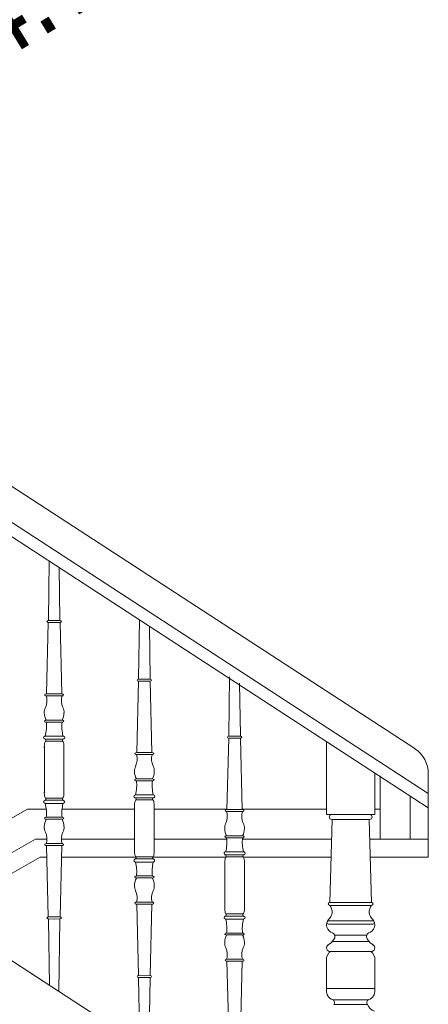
# Model space of a CAD drawing. Header units: millimetres. Extents: x -573548 to 674770, y -246895 to -89040.
# Tile 19 of 93: x 85515 to 86194, y -237562 to -235924. Entities that reach past the tile are written whole.
import ezdxf

# ---------------------------------------------------------------- set-up
doc = ezdxf.new("R2010")
doc.units = ezdxf.units.MM
doc.layers.add('A-OPISY-3_Nr_pióra__6', color=8, linetype='Continuous', lineweight=9)
doc.layers.add('balustrada drewniana_Nr_pióra__1', color=8, linetype='Continuous', lineweight=9)
doc.styles.add('STYL_AUTOMATYCZNY_5', font='arial.ttf', dxfattribs={"width": 0.8})

# ---------------------------------------------------------------- blocks, each defined once
blk = doc.blocks.new('A$C685D2BB2')
at = {"layer": 'balustrada drewniana_Nr_pióra__1'}
for p, q in [((8011.3, 9758), (6039.9, 11040.9)), ((8034, 9683.5), (6025, 10990.9)), ((8034, 9659.7), (6019.1, 10970.9)), ((7861.5, 9066.4), (5987, 10286.3)), ((7397.6, 9770.3), (7411.7, 9770.3)), ((7425.8, 9770.3), (7411.7, 9770.3)), ((7395.4, 9722.9), (7395.4, 9761.4)), ((7428.1, 9722.9), (7428.1, 9761.4)), ((7395.4, 9722.9), (7395.4, 9684.4)), ((7428.1, 9722.9), (7428.1, 9684.4)), ((7944.9, 9717.6), (7944.9, 9648.4)), ((8034, 9659.7), (8034, 9716.1)), ((7954, 9607.3), (7954, 9712.5)), ((7397.6, 9675.5), (7411.7, 9675.5)), ((7425.8, 9675.5), (7411.7, 9675.5)), ((7547.7, 9672.6), (7561.8, 9672.6)), ((7575.9, 9672.6), (7561.8, 9672.6)), ((8004, 9607.3), (8004, 9679.2)), ((7367.5, 9657.3), (7272.1, 9603.3)), ((7367.5, 9657.3), (7398.6, 9657.3)), ((7424.9, 9657.3), (7545.4, 9657.3)), ((7545.4, 9625.2), (7545.4, 9663.7)), ((7578.1, 9625.2), (7578.1, 9663.7)), ((7578.1, 9657.3), (7699.1, 9657.3)), ((7724.4, 9657.3), (7864.8, 9657.3)), ((7944.9, 9657.3), (7954, 9657.3)), ((8034, 9577.3), (8034, 9659.7)), ((7870.1, 9501.8), (7874.2, 9640.1)), ((7927.4, 9648.4), (7873.4, 9648.4)), ((7873.4, 9640.1), (7904.9, 9640.1)), ((7882.3, 9648.4), (7936.3, 9648.4)), ((7936.3, 9640.1), (7904.9, 9640.1)), ((7939.7, 9501.8), (7935.5, 9640.1)), ((7545.4, 9625.2), (7545.4, 9586.8)), ((7578.1, 9625.2), (7578.1, 9586.8)), ((7380.6, 9607.3), (7270.9, 9545.2)), ((7380.6, 9607.3), (7399.8, 9607.3)), ((7423.6, 9607.3), (7545.4, 9607.3)), ((7578.1, 9607.3), (7698.7, 9607.3)), ((7724.8, 9607.3), (7873.2, 9607.3)), ((7936.5, 9607.3), (8034, 9607.3)), ((7388.5, 9577.3), (7270.3, 9510.4)), ((7388.5, 9577.3), (7399.5, 9577.3)), ((7423.9, 9577.3), (7548, 9577.3)), ((7547.7, 9577.8), (7561.8, 9577.8)), ((7575.9, 9577.8), (7561.8, 9577.8)), ((7575.6, 9577.3), (7697.2, 9577.3)), ((7695.4, 9530.4), (7695.4, 9568.8)), ((7697.7, 9577.8), (7711.8, 9577.8)), ((7725.9, 9577.8), (7711.8, 9577.8)), ((7726.4, 9577.3), (7872.3, 9577.3)), ((7728.1, 9530.4), (7728.1, 9568.8)), ((7937.4, 9577.3), (8034, 9577.3)), ((7695.4, 9530.4), (7695.4, 9491.9)), ((7728.1, 9530.4), (7728.1, 9491.9)), ((7870, 9501.8), (7904.9, 9501.8)), ((7870, 9497.2), (7904.9, 9497.2)), ((7939.7, 9501.8), (7904.9, 9501.8)), ((7939.7, 9497.2), (7904.9, 9497.2)), ((7697.7, 9483), (7711.8, 9483)), ((7725.9, 9483), (7711.8, 9483)), ((7868.2, 9471.5), (7905.2, 9471.5)), ((7941.5, 9471.5), (7904.5, 9471.5)), ((7868.2, 9465.9), (7905.2, 9465.9)), ((7941.5, 9465.9), (7904.5, 9465.9)), ((7874.5, 9437.3), (7904.9, 9437.3)), ((7878, 9447.6), (7904.9, 9447.6)), ((7931.7, 9447.6), (7904.9, 9447.6)), ((7935.2, 9437.3), (7904.9, 9437.3)), ((7864.8, 9410.4), (7864.8, 9352.8)), ((7870.1, 9420.5), (7904.9, 9420.5)), ((7939.6, 9420.5), (7904.9, 9420.5)), ((7944.9, 9410.4), (7944.9, 9352.8)), ((7864.8, 9358.7), (7904.9, 9358.7)), ((7944.9, 9358.7), (7904.9, 9358.7)), ((7875.7, 9340), (7904.9, 9340)), ((7934, 9340), (7904.9, 9340)), ((7876.7, 9332.5), (7904.9, 9332.5)), ((7933, 9332.5), (7904.9, 9332.5))]:
    blk.add_line(p, q, dxfattribs=at)
for points in [[(7403.5, 10069.9), (7402.1, 9972.5), (7402, 9971.1)], [(7420.1, 10059.5), (7421.4, 9972.5), (7421.4, 9971.1)], [(7402, 9967.8), (7399.1, 9849)], [(7402.4, 9971.1), (7411.7, 9971.2)], [(7411.7, 9967.9), (7402.4, 9967.8)], [(7421, 9971.1), (7411.7, 9971.2)], [(7411.7, 9967.9), (7421.1, 9967.8)], [(7421.5, 9967.8), (7424.4, 9849)], [(7553.6, 9972.3), (7552.1, 9874.9), (7552.1, 9873.4)], [(7570.1, 9961.8), (7571.4, 9874.9), (7571.5, 9873.4)], [(7552, 9870.2), (7549.1, 9751.4)], [(7561.8, 9870.2), (7552.4, 9870.1)], [(7552.5, 9873.5), (7561.8, 9873.6)], [(7571.1, 9873.5), (7561.8, 9873.6)], [(7561.8, 9870.2), (7571.1, 9870.1)], [(7571.5, 9870.2), (7574.4, 9751.4)], [(7703.6, 9877.4), (7702.1, 9780), (7702.1, 9778.6)], [(7720.1, 9866.9), (7721.4, 9780), (7721.5, 9778.6)], [(7398.9, 9849), (7411.7, 9849)], [(7424.5, 9849), (7411.7, 9849)], [(7411.7, 9845.7), (7398.9, 9845.7)], [(7411.7, 9845.7), (7424.5, 9845.7)], [(7398.5, 9805.4), (7411.7, 9805.4)], [(7411.7, 9802), (7398.5, 9802)], [(7425, 9805.4), (7411.7, 9805.4)], [(7411.7, 9802), (7425, 9802)], [(7397.8, 9778.9), (7411.7, 9778.9)], [(7411.7, 9773.7), (7397.8, 9773.7)], [(7425.7, 9778.9), (7411.7, 9778.9)], [(7411.7, 9773.7), (7425.6, 9773.7)], [(7702, 9775.3), (7699.1, 9656.5)], [(7711.8, 9775.4), (7702.4, 9775.2)], [(7702.5, 9778.6), (7711.8, 9778.7)], [(7721.1, 9778.6), (7711.8, 9778.7)], [(7711.8, 9775.4), (7721.1, 9775.2)], [(7721.5, 9775.3), (7724.4, 9656.5)], [(7944.9, 9686.4), (7944.9, 9648.4), (7864.8, 9648.4), (7864.8, 9769.8)], [(7549, 9751.4), (7561.8, 9751.4)], [(7574.6, 9751.4), (7561.8, 9751.4)], [(7561.8, 9748), (7549, 9748)], [(7561.8, 9748), (7574.6, 9748)], [(7548.5, 9707.7), (7561.8, 9707.7)], [(7561.8, 9704.4), (7548.5, 9704.4)], [(7575, 9707.7), (7561.8, 9707.7)], [(7561.8, 9704.4), (7575, 9704.4)], [(7411.7, 9672), (7397.8, 9672)], [(7397.8, 9666.9), (7411.7, 9666.9)], [(7411.7, 9672), (7425.6, 9672)], [(7425.7, 9666.9), (7411.7, 9666.9)], [(7547.8, 9681.2), (7561.8, 9681.2)], [(7561.8, 9676.1), (7547.9, 9676.1)], [(7575.7, 9681.2), (7561.8, 9681.2)], [(7561.8, 9676.1), (7575.7, 9676.1)], [(7699, 9656.5), (7711.8, 9656.5)], [(7711.8, 9653.2), (7699, 9653.2)], [(7724.6, 9656.5), (7711.8, 9656.5)], [(7711.8, 9653.2), (7724.6, 9653.2)], [(7411.7, 9643.7), (7398.5, 9643.7)], [(7398.5, 9640.4), (7411.7, 9640.4)], [(7411.7, 9643.7), (7425, 9643.7)], [(7425, 9640.4), (7411.7, 9640.4)], [(7698.5, 9612.8), (7711.8, 9612.8)], [(7711.8, 9609.5), (7698.5, 9609.5)], [(7725, 9612.8), (7711.8, 9612.8)], [(7711.8, 9609.5), (7725, 9609.5)], [(7411.7, 9600.1), (7398.9, 9600.1)], [(7398.9, 9596.7), (7411.7, 9596.7)], [(7402, 9478), (7399.1, 9596.7)], [(7411.7, 9600.1), (7424.5, 9600.1)], [(7424.5, 9596.7), (7411.7, 9596.7)], [(7421.5, 9478), (7424.4, 9596.7)], [(7697.8, 9586.3), (7711.8, 9586.3)], [(7725.7, 9586.3), (7711.8, 9586.3)], [(7547.8, 9569.3), (7561.8, 9569.3)], [(7561.8, 9574.4), (7547.9, 9574.4)], [(7561.8, 9574.4), (7575.7, 9574.4)], [(7575.7, 9569.3), (7561.8, 9569.3)], [(7711.8, 9581.2), (7697.9, 9581.2)], [(7711.8, 9581.2), (7725.7, 9581.2)], [(7561.8, 9546.1), (7548.5, 9546.1)], [(7548.5, 9542.8), (7561.8, 9542.8)], [(7561.8, 9546.1), (7575, 9546.1)], [(7575, 9542.8), (7561.8, 9542.8)], [(7561.8, 9502.4), (7549, 9502.4)], [(7549, 9499.1), (7561.8, 9499.1)], [(7552, 9380.3), (7549.1, 9499.1)], [(7561.8, 9502.4), (7574.6, 9502.4)], [(7574.6, 9499.1), (7561.8, 9499.1)], [(7571.5, 9380.3), (7574.4, 9499.1)], [(7403.9, 9364.2), (7402.1, 9473.3), (7402, 9474.7)], [(7411.7, 9477.9), (7402.4, 9478)], [(7402.4, 9474.7), (7411.7, 9474.5)], [(7411.7, 9477.9), (7421.1, 9478)], [(7421, 9474.7), (7411.7, 9474.5)], [(7419.3, 9354.4), (7421.4, 9473.3), (7421.4, 9474.7)], [(7697.8, 9474.4), (7711.8, 9474.4)], [(7711.8, 9479.5), (7697.9, 9479.5)], [(7711.8, 9479.5), (7725.7, 9479.5)], [(7725.7, 9474.4), (7711.8, 9474.4)], [(7711.8, 9451.2), (7698.5, 9451.2)], [(7698.5, 9447.9), (7711.8, 9447.9)], [(7711.8, 9451.2), (7725, 9451.2)], [(7725, 9447.9), (7711.8, 9447.9)], [(7711.8, 9407.5), (7699, 9407.5)], [(7711.8, 9407.5), (7724.6, 9407.5)], [(7699, 9404.2), (7711.8, 9404.2)], [(7702, 9285.4), (7699.1, 9404.2)], [(7724.6, 9404.2), (7711.8, 9404.2)], [(7721.5, 9285.4), (7724.4, 9404.2)], [(7554, 9266.5), (7552.1, 9375.6), (7552.1, 9377)], [(7561.8, 9380.2), (7552.4, 9380.3)], [(7552.5, 9377), (7561.8, 9376.9)], [(7561.8, 9380.2), (7571.1, 9380.3)], [(7571.1, 9377), (7561.8, 9376.9)], [(7569.4, 9256.8), (7571.4, 9375.6), (7571.5, 9377)]]:
    blk.add_lwpolyline(points, dxfattribs=at)
for centre, radius, start, end in [((7371.9, 9838.2), 27.9, 335.2899, 15.4845), ((7451.6, 9838.2), 27.9, 164.5155, 204.7101), ((7411.5, 9818.8), 16.3, 151.329, 184.6255), ((7421, 9817.7), 25.7, 180.5357, 208.6884), ((7402.4, 9817.7), 25.7, 331.3116, 359.4643), ((7411.9, 9818.8), 16.3, 355.3745, 28.671), ((7335.7, 9794.8), 63.2, 345.3582, 6.5823), ((7487.7, 9794.8), 63.2, 173.4177, 194.6418), ((7429.2, 9760.5), 33.9, 166.8073, 181.4489), ((7399.9, 9767.3), 3.77, 127.9411, 165.9891), ((7395.8, 9771.7), 2.29, 322.9251, 69.0836), ((7427.7, 9771.7), 2.29, 110.9164, 217.0749), ((7423.5, 9767.3), 3.77, 14.0109, 52.0589), ((7394.2, 9760.5), 33.9, 358.5511, 13.1927), ((7984, 9716.1), 50, 0, 56.9449), ((7521.9, 9740.6), 27.9, 335.2899, 15.4845), ((7601.6, 9740.6), 27.9, 164.5155, 204.7101), ((7561.6, 9721.1), 16.3, 151.329, 184.6255), ((7571.1, 9720), 25.7, 180.5357, 208.6884), ((7552.5, 9720), 25.7, 331.3116, 359.4643), ((7562, 9721.1), 16.3, 355.3745, 28.671), ((7485.8, 9697.1), 63.2, 345.3582, 6.5823), ((7637.8, 9697.1), 63.2, 173.4177, 194.6418), ((7429.2, 9685.3), 33.9, 178.5511, 193.1927), ((7394.2, 9685.3), 33.9, 346.8073, 1.4489), ((7399.9, 9678.5), 3.77, 194.0109, 232.0589), ((7395.8, 9674.1), 2.29, 290.9164, 37.0749), ((7335.7, 9651), 63.2, 353.4177, 14.6418), ((7487.7, 9651), 63.2, 165.3582, 186.5823), ((7427.7, 9674.1), 2.29, 142.9251, 249.0836), ((7423.5, 9678.5), 3.77, 307.9411, 345.9891), ((7579.3, 9662.9), 33.9, 166.8073, 181.4489), ((7550, 9669.7), 3.77, 127.9411, 165.9891), ((7545.8, 9674), 2.29, 322.9251, 69.0836), ((7577.7, 9674), 2.29, 110.9164, 217.0749), ((7573.6, 9669.7), 3.77, 14.0109, 52.0589), ((7544.3, 9662.9), 33.9, 358.5511, 13.1927), ((7671.9, 9645.7), 27.9, 335.2899, 15.4845), ((7751.6, 9645.7), 27.9, 164.5155, 204.7101), ((7421, 9628.1), 25.7, 151.3116, 179.4643), ((7402.4, 9628.1), 25.7, 0.5357, 28.6884), ((7711.6, 9626.2), 16.3, 151.329, 184.6255), ((7712, 9626.2), 16.3, 355.3745, 28.671), ((7873.4, 9644.2), 4.16, 90, 270), ((7936.3, 9644.2), 4.16, 270, 90), ((7411.5, 9627), 16.3, 175.3745, 208.671), ((7371.9, 9607.5), 27.9, 344.5155, 24.7101), ((7451.6, 9607.5), 27.9, 155.2899, 195.4845), ((7411.9, 9627), 16.3, 331.329, 4.6255), ((7721.1, 9625.2), 25.7, 180.5357, 208.6884), ((7702.5, 9625.2), 25.7, 331.3116, 359.4643), ((7635.8, 9602.3), 63.2, 345.3582, 6.5823), ((7787.8, 9602.3), 63.2, 173.4177, 194.6418), ((7579.3, 9587.6), 33.9, 178.5511, 193.1927), ((7544.3, 9587.6), 33.9, 346.8073, 1.4489), ((7550, 9580.8), 3.77, 194.0109, 232.0589), ((7545.8, 9576.5), 2.29, 290.9164, 37.0749), ((7485.8, 9553.3), 63.2, 353.4177, 14.6418), ((7637.8, 9553.3), 63.2, 165.3582, 186.5823), ((7577.7, 9576.5), 2.29, 142.9251, 249.0836), ((7573.6, 9580.8), 3.77, 307.9411, 345.9891), ((7729.3, 9568), 33.9, 166.8073, 181.4489), ((7700, 9574.8), 3.77, 127.9411, 165.9891), ((7695.8, 9579.1), 2.29, 322.9251, 69.0836), ((7727.7, 9579.1), 2.29, 110.9164, 217.0749), ((7723.6, 9574.8), 3.77, 14.0109, 52.0589), ((7694.3, 9568), 33.9, 358.5511, 13.1927), ((7571.1, 9530.4), 25.7, 151.3116, 179.4643), ((7552.5, 9530.4), 25.7, 0.5357, 28.6884), ((7561.6, 9529.4), 16.3, 175.3745, 208.671), ((7521.9, 9509.9), 27.9, 344.5155, 24.7101), ((7601.6, 9509.9), 27.9, 155.2899, 195.4845), ((7562, 9529.4), 16.3, 331.329, 4.6255), ((7729.3, 9492.7), 33.9, 178.5511, 193.1927), ((7694.3, 9492.7), 33.9, 346.8073, 1.4489), ((7870, 9499.5), 2.34, 90, 270), ((7857.6, 9486.5), 16.4, 309.0076, 40.6503), ((7952.1, 9486.5), 16.4, 139.3497, 230.9924), ((7939.7, 9499.5), 2.34, 270, 90), ((7700, 9485.9), 3.77, 194.0109, 232.0589), ((7695.8, 9481.6), 2.29, 290.9164, 37.0749), ((7635.8, 9458.4), 63.2, 353.4177, 14.6418), ((7787.8, 9458.4), 63.2, 165.3582, 186.5823), ((7727.7, 9481.6), 2.29, 142.9251, 249.0836), ((7723.6, 9485.9), 3.77, 307.9411, 345.9891), ((7879, 9465), 14.2, 141.6675, 252.9867), ((7868.2, 9468.7), 2.81, 90, 270), ((7930.7, 9465), 14.2, 287.0133, 38.3325), ((7941.5, 9468.7), 2.81, 270, 90), ((7721.1, 9435.5), 25.7, 151.3116, 179.4643), ((7702.5, 9435.5), 25.7, 0.5357, 28.6884), ((7851.8, 9457.1), 30.1, 300.317, 325.8714), ((7871, 9445), 7.51, 319.8807, 58.683), ((7938.7, 9445), 7.51, 121.317, 220.1193), ((7957.9, 9457.1), 30.1, 214.1286, 239.683), ((7711.6, 9434.5), 16.3, 175.3745, 208.671), ((7671.9, 9415), 27.9, 344.5155, 24.7101), ((7751.6, 9415), 27.9, 155.2899, 195.4845), ((7712, 9434.5), 16.3, 331.329, 4.6255), ((7870.8, 9426.4), 6, 114.3202, 276.4575), ((7938.9, 9426.4), 6, 263.5425, 65.6798), ((7878.5, 9408.2), 13.8, 117.4564, 187.2759), ((7931.2, 9408.2), 13.8, 352.7241, 62.5436), ((7879.3, 9354.4), 14.7, 173.7067, 252.3311), ((7930.4, 9354.4), 14.7, 287.6689, 6.2933), ((7873.1, 9335.8), 4.89, 317.5229, 68.8021), ((7936.6, 9335.8), 4.89, 111.1979, 222.4771), ((7948.9, 9337.4), 16.7, 196.9579, 254.8092)]:
    blk.add_arc(centre, radius, start, end, dxfattribs=at)
for centre, major_axis, ratio, start_param, end_param in [((7402.5, 9969.4), (2.73, 0.01), 0.610734, 1.599557, 4.672028), ((7403.7, 9969.3), (2.73, 0.04), 0.610071, 4.712389, 4.742644), ((7419.8, 9969.3), (-2.73, 0.04), 0.610071, 1.540542, 1.570796), ((7421, 9969.4), (-2.73, 0.01), 0.610734, 1.611157, 4.683628), ((7552.5, 9871.8), (2.73, 0.01), 0.610734, 1.599557, 4.672028), ((7553.7, 9871.7), (2.73, 0.04), 0.610071, 4.712389, 4.742644), ((7569.8, 9871.7), (-2.73, 0.04), 0.610071, 1.540542, 1.570796), ((7571, 9871.8), (-2.73, 0.01), 0.610734, 1.611157, 4.683628), ((7398.8, 9847.4), (-2.73, -0.05), 0.609492, 4.661602, 7.842393), ((7424.6, 9847.4), (-2.73, 0.04), 0.610071, 1.540542, 4.760584), ((7398.4, 9803.7), (-2.73, -0.04), 0.610071, 4.664194, 7.884236), ((7425.1, 9803.7), (2.73, -0.04), 0.610071, 4.682134, 7.902177), ((7397.8, 9776.3), (3.53, -0.02), 0.726701, 1.575445, 4.734164), ((7425.7, 9776.3), (-3.53, -0.02), 0.726701, 1.549022, 4.70774), ((7702.5, 9776.9), (2.73, 0.01), 0.610734, 1.599557, 4.672028), ((7703.7, 9776.8), (2.73, 0.04), 0.610071, 4.712389, 4.742644), ((7719.8, 9776.8), (-2.73, 0.04), 0.610071, 1.540542, 1.570796), ((7721, 9776.9), (-2.73, 0.01), 0.610734, 1.611157, 4.683628), ((7548.9, 9749.7), (-2.73, -0.05), 0.609492, 4.661602, 7.842393), ((7574.7, 9749.7), (-2.73, 0.04), 0.610071, 1.540542, 4.760584), ((7548.4, 9706), (-2.73, -0.04), 0.610071, 4.664194, 7.884236), ((7575.1, 9706), (2.73, -0.04), 0.610071, 4.682134, 7.902177), ((7397.8, 9669.5), (3.53, 0.02), 0.726701, 1.549022, 4.70774), ((7425.7, 9669.5), (-3.53, 0.02), 0.726701, 1.575445, 4.734164), ((7547.8, 9678.6), (3.53, -0.02), 0.726701, 1.575445, 4.734164), ((7575.7, 9678.6), (-3.53, -0.02), 0.726701, 1.549022, 4.70774), ((7698.9, 9654.8), (-2.73, -0.05), 0.609492, 4.661602, 7.842393), ((7724.7, 9654.8), (-2.73, 0.04), 0.610071, 1.540542, 4.760584), ((7398.4, 9642.1), (-2.73, 0.04), 0.610071, 4.682134, 7.902177), ((7425.1, 9642.1), (2.73, 0.04), 0.610071, 4.664194, 7.884236), ((7698.4, 9611.2), (-2.73, -0.04), 0.610071, 4.664194, 7.884236), ((7725.1, 9611.2), (2.73, -0.04), 0.610071, 4.682134, 7.902177), ((7398.8, 9598.4), (-2.73, 0.05), 0.609492, 4.723978, 7.904769), ((7424.6, 9598.4), (-2.73, -0.04), 0.610071, 1.522601, 4.742644), ((7697.8, 9583.8), (3.53, -0.02), 0.726701, 1.575445, 4.734164), ((7725.7, 9583.8), (-3.53, -0.02), 0.726701, 1.549022, 4.70774), ((7547.8, 9571.8), (3.53, 0.02), 0.726701, 1.549022, 4.70774), ((7575.7, 9571.8), (-3.53, 0.02), 0.726701, 1.575445, 4.734164), ((7548.4, 9544.4), (-2.73, 0.04), 0.610071, 4.682134, 7.902177), ((7575.1, 9544.4), (2.73, 0.04), 0.610071, 4.664194, 7.884236), ((7548.9, 9500.8), (-2.73, 0.05), 0.609492, 4.723978, 7.904769), ((7574.7, 9500.8), (-2.73, -0.04), 0.610071, 1.522601, 4.742644), ((7402.5, 9476.3), (2.73, -0.01), 0.610734, 1.611157, 4.683628), ((7403.7, 9476.4), (2.73, -0.04), 0.610071, 1.540542, 1.570796), ((7419.8, 9476.4), (-2.73, -0.04), 0.610071, 4.712389, 4.742644), ((7421, 9476.3), (-2.73, -0.01), 0.610734, 1.599557, 4.672028), ((7697.8, 9476.9), (3.53, 0.02), 0.726701, 1.549022, 4.70774), ((7725.7, 9476.9), (-3.53, 0.02), 0.726701, 1.575445, 4.734164), ((7698.4, 9449.5), (-2.73, 0.04), 0.610071, 4.682134, 7.902177), ((7725.1, 9449.5), (2.73, 0.04), 0.610071, 4.664194, 7.884236), ((7698.9, 9405.9), (-2.73, 0.05), 0.609492, 4.723978, 7.904769), ((7724.7, 9405.9), (-2.73, -0.04), 0.610071, 1.522601, 4.742644), ((7552.5, 9378.7), (2.73, -0.01), 0.610734, 1.611157, 4.683628), ((7553.7, 9378.8), (2.73, -0.04), 0.610071, 1.540542, 1.570796), ((7569.8, 9378.8), (-2.73, -0.04), 0.610071, 4.712389, 4.742644), ((7571, 9378.7), (-2.73, -0.01), 0.610734, 1.599557, 4.672028)]:
    blk.add_ellipse(centre, major_axis=major_axis, ratio=ratio, start_param=start_param, end_param=end_param, dxfattribs=at)
at = {"layer": 'A-OPISY-3_Nr_pióra__6', "insert": (7079, 10838), "char_height": 150, "attachment_point": 5, "rotation": 31.393, "style": 'STYL_AUTOMATYCZNY_5'}
blk.add_mtext('\\A1;{\\pqc;\\fArial|b0|i0|c238|p0;\\W0.800000;8x14.8x24.7}', dxfattribs=at)

msp = doc.modelspace()

# ---------------------------------------------------------------- block references
at = {"color": 150}
msp.add_blockref('A$C685D2BB2', (78160.5, -246894.6), dxfattribs=at)

doc.saveas('drawing.dxf')
